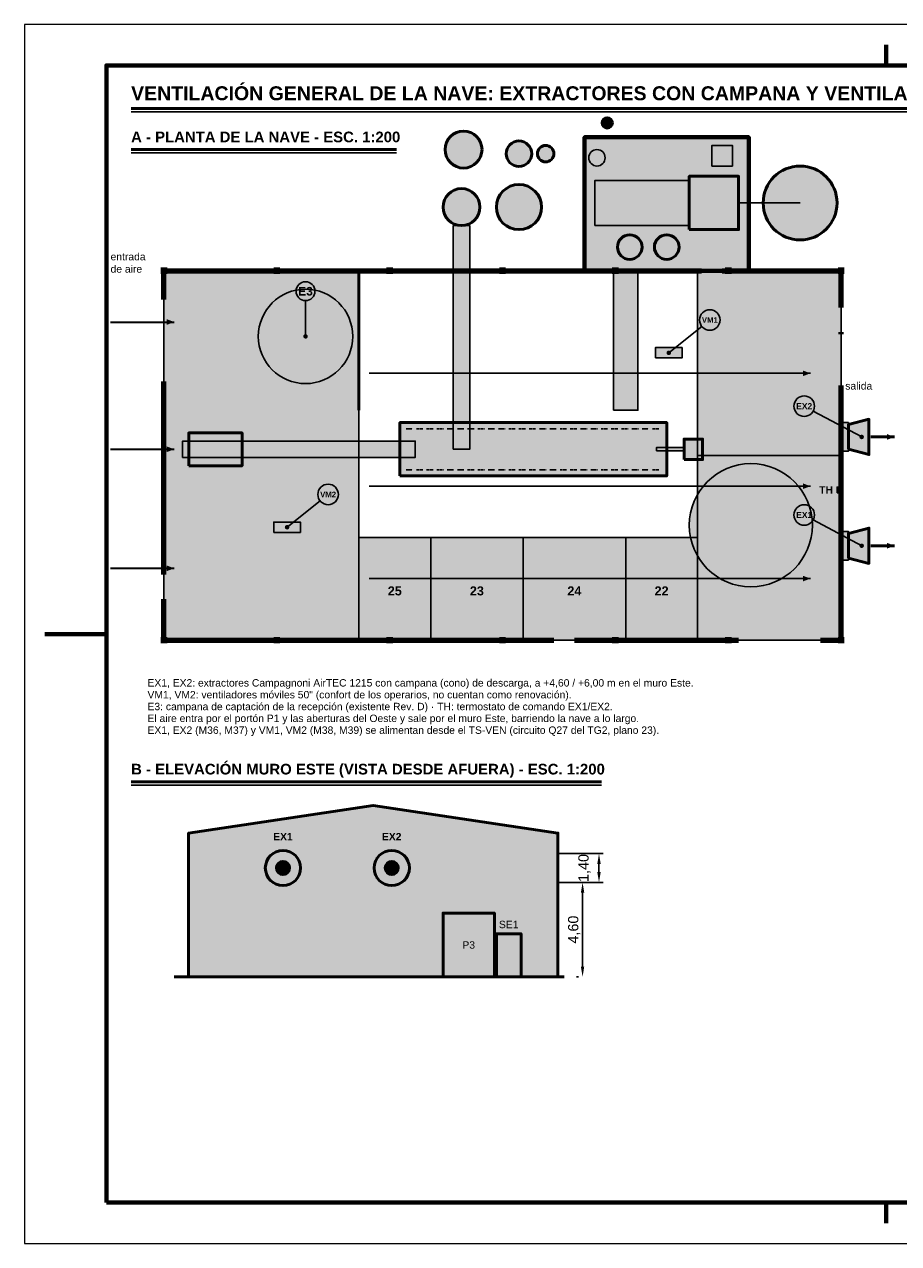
# Model space of a CAD drawing. Header units: millimetres. Extents: x 0 to 420, y 0 to 297.
# Tile 1 of 2: x 0 to 213, y 0 to 297. Entities that reach past the tile are written whole.
import ezdxf
from ezdxf.enums import TextEntityAlignment as Align

# ---------------------------------------------------------------- set-up
doc = ezdxf.new("R2010")
doc.units = ezdxf.units.MM
doc.header["$LTSCALE"] = 0.5
doc.linetypes.add('DASHED', pattern=[1.524, 1.27, -0.254])
for name, color, linetype, lineweight in [('CONTORNO', 7, 'CONTINUOUS', 50), ('COTAS', 7, 'CONTINUOUS', 25), ('FINO', 7, 'CONTINUOUS', 25), ('HOJA', 8, 'CONTINUOUS', 13), ('OCULTAS', 8, 'DASHED', 25), ('RECUADRO', 7, 'CONTINUOUS', 70), ('RELLENO', 9, 'CONTINUOUS', 13), ('TEXTO', 7, 'CONTINUOUS', 25)]:
    doc.layers.add(name, color=color, linetype=linetype, lineweight=lineweight)
doc.styles.add('NEGRITA', font='arialbd.ttf')
doc.styles.get("Standard").update_dxf_attribs({"font": 'arial.ttf'})
doc.dimstyles.new('IRAM', dxfattribs={"dimtxt": 2.5, "dimasz": 2.5, "dimexe": 1.5, "dimexo": 1, "dimgap": 0.8, "dimtad": 1, "dimdec": 1, "dimtxsty": 'Standard', "dimcen": 2.5, "dimazin": 3, "dimtfac": 1, "dimtmove": 0, "dimatfit": 3})

msp = doc.modelspace()

# ---------------------------------------------------------------- hatches: boundary and pattern name
at = {"layer": 'CONTORNO', "true_color": 0x285aaa}
for points in [[(36.5, 224.5), (34.7, 225.184), (34.7, 223.816)], [(191.5, 212), (189.7, 212.684), (189.7, 211.316)], [(36.5, 193.5), (34.7, 194.184), (34.7, 192.816)], [(191.5, 184.5), (189.7, 185.184), (189.7, 183.816)], [(36.5, 164.5), (34.7, 165.184), (34.7, 163.816)], [(191.5, 162), (189.7, 162.684), (189.7, 161.316)]]:
    msp.add_hatch(color=7, dxfattribs=at).paths.add_polyline_path(points)
at = {"layer": 'CONTORNO', "true_color": 0x2e8b57}
for points in [[(212, 196.5), (210.2, 197.184), (210.2, 195.816)], [(212, 170), (210.2, 170.684), (210.2, 169.316)]]:
    msp.add_hatch(color=7, dxfattribs=at).paths.add_polyline_path(points)
at = {"layer": 'COTAS'}
h = msp.add_hatch(color=7, dxfattribs=at)
edge = h.paths.add_edge_path()
edge.add_arc((68.5, 221), 0.55, 0, 360)
h = msp.add_hatch(color=7, dxfattribs=at)
edge = h.paths.add_edge_path()
edge.add_arc((157, 217), 0.55, 0, 360)
h = msp.add_hatch(color=7, dxfattribs=at)
edge = h.paths.add_edge_path()
edge.add_arc((204, 196.5), 0.55, 0, 360)
h = msp.add_hatch(color=7, dxfattribs=at)
edge = h.paths.add_edge_path()
edge.add_arc((64, 174.5), 0.55, 0, 360)
h = msp.add_hatch(color=7, dxfattribs=at)
edge = h.paths.add_edge_path()
edge.add_arc((204, 170), 0.55, 0, 360)
at = {"layer": 'RELLENO', "true_color": 0xa5a5a5}
h = msp.add_hatch(color=7, dxfattribs=at)
edge = h.paths.add_edge_path()
edge.add_arc((142, 273), 1.25, 0, 360)
at = {"layer": 'RELLENO', "true_color": 0xdee8f2}
h = msp.add_hatch(color=7, dxfattribs=at)
edge = h.paths.add_edge_path()
edge.add_arc((107, 266.5), 4.5, 0, 360)
at = {"layer": 'RELLENO', "true_color": 0xffffff}
h = msp.add_hatch(color=7, dxfattribs=at)
edge = h.paths.add_edge_path()
edge.add_arc((120.5, 265.5), 3.1, 0, 360)
at = {"layer": 'RELLENO', "true_color": 0xa5a5a5}
h = msp.add_hatch(color=7, dxfattribs=at)
edge = h.paths.add_edge_path()
edge.add_arc((127, 265.5), 2, 0, 360)
at = {"layer": 'RELLENO', "true_color": 0xf0e0d6}
msp.add_hatch(color=7, dxfattribs=at).paths.add_polyline_path([(136.5, 237), (176.5, 237), (176.5, 269.5), (136.5, 269.5)])
at = {"layer": 'RELLENO', "true_color": 0xe6e6e6}
h = msp.add_hatch(color=7, dxfattribs=at)
edge = h.paths.add_edge_path()
edge.add_arc((189, 253.5), 9, 0, 360)
at = {"layer": 'RELLENO', "true_color": 0xe2e2e2}
msp.add_hatch(color=7, dxfattribs=at).paths.add_polyline_path([(139, 248), (162, 248), (162, 259), (139, 259)])
at = {"layer": 'RELLENO', "true_color": 0xe1a578}
msp.add_hatch(color=7, dxfattribs=at).paths.add_polyline_path([(162, 247), (174, 247), (174, 260), (162, 260)])
at = {"layer": 'RELLENO', "true_color": 0xecf1f1}
h = msp.add_hatch(color=7, dxfattribs=at)
edge = h.paths.add_edge_path()
edge.add_arc((106.5, 252.5), 4.5, 0, 360)
at = {"layer": 'RELLENO', "true_color": 0xe4eee2}
h = msp.add_hatch(color=7, dxfattribs=at)
edge = h.paths.add_edge_path()
edge.add_arc((120.5, 252.5), 5.5, 0, 360)
at = {"layer": 'RELLENO', "true_color": 0xeaf4ec}
msp.add_hatch(color=7, dxfattribs=at).paths.add_polyline_path([(104.5, 193.5), (108.5, 193.5), (108.5, 248), (104.5, 248)])
at = {"layer": 'RELLENO', "true_color": 0xffffff}
h = msp.add_hatch(color=7, dxfattribs=at)
edge = h.paths.add_edge_path()
edge.add_arc((147.5, 242.75), 3, 0, 360)
h = msp.add_hatch(color=7, dxfattribs=at)
edge = h.paths.add_edge_path()
edge.add_arc((156.5, 242.75), 3, 0, 360)
at = {"layer": 'RELLENO', "true_color": 0x000000}
for points in [[(33.2, 236.2), (34.8, 236.2), (34.8, 237.8), (33.2, 237.8)], [(60.7, 236.2), (62.3, 236.2), (62.3, 237.8), (60.7, 237.8)], [(88.2, 236.2), (89.8, 236.2), (89.8, 237.8), (88.2, 237.8)], [(115.7, 236.2), (117.3, 236.2), (117.3, 237.8), (115.7, 237.8)], [(143.2, 236.2), (144.8, 236.2), (144.8, 237.8), (143.2, 237.8)], [(170.7, 236.2), (172.3, 236.2), (172.3, 237.8), (170.7, 237.8)], [(198.2, 236.2), (199.8, 236.2), (199.8, 237.8), (198.2, 237.8)], [(33.2, 146.2), (34.8, 146.2), (34.8, 147.8), (33.2, 147.8)], [(60.7, 146.2), (62.3, 146.2), (62.3, 147.8), (60.7, 147.8)], [(88.2, 146.2), (89.8, 146.2), (89.8, 147.8), (88.2, 147.8)], [(115.7, 146.2), (117.3, 146.2), (117.3, 147.8), (115.7, 147.8)], [(143.2, 146.2), (144.8, 146.2), (144.8, 147.8), (143.2, 147.8)], [(170.7, 146.2), (172.3, 146.2), (172.3, 147.8), (170.7, 147.8)], [(198.2, 146.2), (199.8, 146.2), (199.8, 147.8), (198.2, 147.8)]]:
    msp.add_hatch(color=7, dxfattribs=at).paths.add_polyline_path(points)
at = {"layer": 'RELLENO', "true_color": 0xf0e6d6}
for points in [[(34, 147), (81.5, 147), (81.5, 237), (34, 237)], [(164, 147), (199, 147), (199, 192), (164, 192)]]:
    msp.add_hatch(color=7, dxfattribs=at).paths.add_polyline_path(points)
at = {"layer": 'RELLENO', "true_color": 0xf8dede}
msp.add_hatch(color=7, dxfattribs=at).paths.add_polyline_path([(143.5, 203), (149.5, 203), (149.5, 237), (143.5, 237)])
at = {"layer": 'RELLENO', "true_color": 0xe4e9ee}
msp.add_hatch(color=7, dxfattribs=at).paths.add_polyline_path([(164, 192), (199, 192), (199, 237), (164, 237)])
at = {"layer": 'RELLENO', "true_color": 0xd2b48c}
h = msp.add_hatch(color=7, dxfattribs=at)
edge = h.paths.add_edge_path()
edge.add_arc((68.5, 221), 11.5, 0, 360)
at = {"layer": 'RELLENO', "true_color": 0xfff3be}
h = msp.add_hatch(color=7, dxfattribs=at)
edge = h.paths.add_edge_path()
edge.add_arc((68.5, 232), 2.3, 0, 360)
at = {"layer": 'RELLENO', "true_color": 0xffffff}
h = msp.add_hatch(color=7, dxfattribs=at)
edge = h.paths.add_edge_path()
edge.add_arc((167, 225), 2.5, 0, 360)
at = {"layer": 'RELLENO', "true_color": 0xcdd6de}
for points in [[(153.75, 215.75), (160.25, 215.75), (160.25, 218.25), (153.75, 218.25)], [(60.75, 173.25), (67.25, 173.25), (67.25, 175.75), (60.75, 175.75)]]:
    msp.add_hatch(color=7, dxfattribs=at).paths.add_polyline_path(points)
at = {"layer": 'RELLENO', "true_color": 0xffffff}
h = msp.add_hatch(color=7, dxfattribs=at)
edge = h.paths.add_edge_path()
edge.add_arc((190, 204), 2.5, 0, 360)
at = {"layer": 'RELLENO', "true_color": 0xf3f3f3}
msp.add_hatch(color=7, dxfattribs=at).paths.add_polyline_path([(91.5, 187), (156.5, 187), (156.5, 200), (91.5, 200)])
at = {"layer": 'RELLENO', "true_color": 0xa0afbe}
for points in [[(199, 193), (200.75, 193), (200.75, 200), (199, 200)], [(199, 166.5), (200.75, 166.5), (200.75, 173.5), (199, 173.5)]]:
    msp.add_hatch(color=7, dxfattribs=at).paths.add_polyline_path(points)
at = {"layer": 'RELLENO', "true_color": 0xd7dce1}
for points in [[(200.75, 193.5), (205.75, 192.2), (205.75, 200.8), (200.75, 199.5)], [(200.75, 167), (205.75, 165.7), (205.75, 174.3), (200.75, 173)]]:
    msp.add_hatch(color=7, dxfattribs=at).paths.add_polyline_path(points)
at = {"layer": 'RELLENO', "true_color": 0xd7c5a5}
msp.add_hatch(color=7, dxfattribs=at).paths.add_polyline_path([(40.05, 189.5), (53.05, 189.5), (53.05, 197.5), (40.05, 197.5)])
at = {"layer": 'RELLENO', "true_color": 0xe8e0d4}
msp.add_hatch(color=7, dxfattribs=at).paths.add_polyline_path([(38.53, 191.5), (95.25, 191.5), (95.25, 195.5), (38.53, 195.5)])
at = {"layer": 'RELLENO', "true_color": 0xe1e1e1}
msp.add_hatch(color=7, dxfattribs=at).paths.add_polyline_path([(154, 193.1), (160.75, 193.1), (160.75, 193.9), (154, 193.9)])
at = {"layer": 'RELLENO', "true_color": 0xc8c8c8}
msp.add_hatch(color=7, dxfattribs=at).paths.add_polyline_path([(160.75, 191), (165.25, 191), (165.25, 196), (160.75, 196)])
at = {"layer": 'RELLENO', "true_color": 0xdec8a0}
h = msp.add_hatch(color=7, dxfattribs=at)
edge = h.paths.add_edge_path()
edge.add_arc((177, 175), 15, 0, 360)
at = {"layer": 'RELLENO', "true_color": 0xffffff}
h = msp.add_hatch(color=7, dxfattribs=at)
edge = h.paths.add_edge_path()
edge.add_arc((74, 182.5), 2.5, 0, 360)
msp.add_hatch(color=7, dxfattribs=at).paths.add_polyline_path([(198, 182.9), (198.8, 182.9), (198.8, 184.3), (198, 184.3)])
h = msp.add_hatch(color=7, dxfattribs=at)
edge = h.paths.add_edge_path()
edge.add_arc((190, 177.5), 2.5, 0, 360)
at = {"layer": 'RELLENO', "true_color": 0xf8f8f8}
for points in [[(81.5, 147), (99, 147), (99, 172), (81.5, 172)], [(99, 147), (121.5, 147), (121.5, 172), (99, 172)], [(121.5, 147), (146.5, 147), (146.5, 172), (121.5, 172)], [(146.5, 147), (164, 147), (164, 172), (146.5, 172)]]:
    msp.add_hatch(color=7, dxfattribs=at).paths.add_polyline_path(points)
at = {"layer": 'RELLENO', "true_color": 0xf2f2ee}
msp.add_hatch(color=7, dxfattribs=at).paths.add_polyline_path([(40, 65), (40, 100), (85, 106.75), (130, 100), (130, 65)])
at = {"layer": 'RELLENO', "true_color": 0xd7dce1}
h = msp.add_hatch(color=7, dxfattribs=at)
edge = h.paths.add_edge_path()
edge.add_arc((63, 91.5), 4.3, 0, 360)
h = msp.add_hatch(color=7, dxfattribs=at)
edge = h.paths.add_edge_path()
edge.add_arc((89.5, 91.5), 4.3, 0, 360)
at = {"layer": 'RELLENO', "true_color": 0x3c3c3c}
for points in [[(59.5, 88), (66.5, 88), (66.5, 95), (59.5, 95)], [(86, 88), (93, 88), (93, 95), (86, 95)]]:
    msp.add_hatch(color=7, dxfattribs=at).paths.add_polyline_path(points)
at = {"layer": 'RELLENO', "true_color": 0x556462}
h = msp.add_hatch(color=7, dxfattribs=at)
edge = h.paths.add_edge_path()
edge.add_arc((63, 91.5), 1.6, 0, 360)
h = msp.add_hatch(color=7, dxfattribs=at)
edge = h.paths.add_edge_path()
edge.add_arc((89.5, 91.5), 1.6, 0, 360)
at = {"layer": 'RELLENO', "true_color": 0xe4e4e4}
for points in [[(102, 65), (114.5, 65), (114.5, 80.5), (102, 80.5)], [(115, 65), (121, 65), (121, 75.5), (115, 75.5)]]:
    msp.add_hatch(color=7, dxfattribs=at).paths.add_polyline_path(points)

# ---------------------------------------------------------------- linework, layer by layer
at = {"layer": 'CONTORNO'}
for p, q in [((26, 276.5), (282.10598, 276.5)), ((26, 266.5), (90.6312, 266.5)), ((26, 112.5), (140.60069, 112.5))]:
    msp.add_line(p, q, dxfattribs=at)
at = {"layer": 'CONTORNO', "lineweight": 100}
for p, q in [((34, 237), (165, 237)), ((34, 230), (34, 237)), ((170, 237), (199, 237)), ((199, 228), (199, 237)), ((199, 221.5), (199, 222)), ((34, 163), (34, 210)), ((199, 147), (199, 209)), ((34, 147), (34, 157)), ((34, 147), (129, 147)), ((134, 147), (174, 147)), ((194, 147), (199, 147))]:
    msp.add_line(p, q, dxfattribs=at)
at = {"layer": 'CONTORNO', "lineweight": 50}
for p, q in [((81.5, 203), (81.5, 237)), ((36.5, 65), (131.5, 65))]:
    msp.add_line(p, q, dxfattribs=at)
at = {"layer": 'CONTORNO', "lineweight": 35, "true_color": 0x285aaa}
for p, q in [((21, 224.5), (36.5, 224.5)), ((21, 193.5), (36.5, 193.5)), ((21, 164.5), (36.5, 164.5))]:
    msp.add_line(p, q, dxfattribs=at)
at = {"layer": 'CONTORNO', "lineweight": 25, "true_color": 0x285aaa}
for p, q in [((84, 212), (191.5, 212)), ((84, 184.5), (191.5, 184.5)), ((84, 162), (191.5, 162))]:
    msp.add_line(p, q, dxfattribs=at)
at = {"layer": 'CONTORNO', "lineweight": 50, "true_color": 0x2e8b57}
for p, q in [((206.25, 196.5), (212, 196.5)), ((206.25, 170), (212, 170))]:
    msp.add_line(p, q, dxfattribs=at)
at = {"layer": 'CONTORNO', "lineweight": 70}
msp.add_lwpolyline([(136.5, 237), (176.5, 237), (176.5, 269.5), (136.5, 269.5)], close=True, dxfattribs=at)
at = {"layer": 'CONTORNO'}
for points in [[(162, 247), (174, 247), (174, 260), (162, 260)], [(91.5, 187), (156.5, 187), (156.5, 200), (91.5, 200)], [(200.75, 193.5), (205.75, 192.2), (205.75, 200.8), (200.75, 199.5)], [(40.05, 189.5), (53.05, 189.5), (53.05, 197.5), (40.05, 197.5)], [(160.75, 191), (165.25, 191), (165.25, 196), (160.75, 196)], [(200.75, 167), (205.75, 165.7), (205.75, 174.3), (200.75, 173)], [(102, 65), (114.5, 65), (114.5, 80.5), (102, 80.5)], [(115, 65), (121, 65), (121, 75.5), (115, 75.5)]]:
    msp.add_lwpolyline(points, close=True, dxfattribs=at)
at = {"layer": 'CONTORNO', "lineweight": 50}
msp.add_lwpolyline([(40, 65), (40, 100), (85, 106.75), (130, 100), (130, 65)], dxfattribs=at)
at = {"layer": 'CONTORNO'}
for centre, radius in [((142, 273), 1.25), ((107, 266.5), 4.5), ((120.5, 265.5), 3.1), ((127, 265.5), 2), ((189, 253.5), 9), ((106.5, 252.5), 4.5), ((120.5, 252.5), 5.5), ((147.5, 242.75), 3), ((156.5, 242.75), 3), ((63, 91.5), 1.6), ((89.5, 91.5), 1.6)]:
    msp.add_circle(centre, radius, dxfattribs=at)
at = {"layer": 'CONTORNO', "lineweight": 50}
for centre in [(63, 91.5), (89.5, 91.5)]:
    msp.add_circle(centre, 4.3, dxfattribs=at)
at = {"layer": 'COTAS'}
for p, q in [((68.5, 229.7), (68.5, 221)), ((165.04783, 223.43826), (157, 217)), ((192.2037, 202.81945), (204, 196.5)), ((72.04783, 180.93826), (64, 174.5)), ((192.2037, 176.31945), (204, 170))]:
    msp.add_line(p, q, dxfattribs=at)
for centre, radius in [((68.5, 232), 2.3), ((167, 225), 2.5), ((190, 204), 2.5), ((74, 182.5), 2.5), ((190, 177.5), 2.5)]:
    msp.add_circle(centre, radius, dxfattribs=at)
at = {"layer": 'FINO'}
for p, q in [((26, 275.7), (282.10598, 275.7)), ((26, 265.7), (90.6312, 265.7)), ((174, 253.5), (189, 253.5)), ((26, 111.7), (140.60069, 111.7)), ((130, 95), (141, 95)), ((130, 88), (141, 88))]:
    msp.add_line(p, q, dxfattribs=at)
for points in [[(167.5, 262.5), (172.5, 262.5), (172.5, 267.5), (167.5, 267.5)], [(139, 248), (162, 248), (162, 259), (139, 259)], [(34, 147), (81.5, 147), (81.5, 237), (34, 237)], [(164, 192), (199, 192), (199, 237), (164, 237)], [(153.75, 215.75), (160.25, 215.75), (160.25, 218.25), (153.75, 218.25)], [(199, 193), (200.75, 193), (200.75, 200), (199, 200)], [(38.53, 191.5), (95.25, 191.5), (95.25, 195.5), (38.53, 195.5)], [(154, 193.1), (160.75, 193.1), (160.75, 193.9), (154, 193.9)], [(164, 147), (199, 147), (199, 192), (164, 192)], [(198, 182.9), (198.8, 182.9), (198.8, 184.3), (198, 184.3)], [(60.75, 173.25), (67.25, 173.25), (67.25, 175.75), (60.75, 175.75)], [(199, 166.5), (200.75, 166.5), (200.75, 173.5), (199, 173.5)], [(81.5, 147), (99, 147), (99, 172), (81.5, 172)], [(99, 147), (121.5, 147), (121.5, 172), (99, 172)], [(121.5, 147), (146.5, 147), (146.5, 172), (121.5, 172)], [(146.5, 147), (164, 147), (164, 172), (146.5, 172)]]:
    msp.add_lwpolyline(points, close=True, dxfattribs=at)
at = {"layer": 'FINO', "true_color": 0x2e8b57}
msp.add_lwpolyline([(104.5, 193.5), (108.5, 193.5), (108.5, 248), (104.5, 248)], close=True, dxfattribs=at)
at = {"layer": 'FINO', "true_color": 0xd62828}
msp.add_lwpolyline([(143.5, 203), (149.5, 203), (149.5, 237), (143.5, 237)], close=True, dxfattribs=at)
at = {"layer": 'FINO'}
for centre, radius in [((139.5, 264.5), 2), ((68.5, 221), 11.5), ((177, 175), 15)]:
    msp.add_circle(centre, radius, dxfattribs=at)
at = {"layer": 'HOJA'}
msp.add_lwpolyline([(0, 0), (420, 0), (420, 297), (0, 297)], close=True, dxfattribs=at)
at = {"layer": 'OCULTAS', "true_color": 0x5a5a5a}
for p, q in [((93, 198.5), (94.6, 198.5)), ((95.5, 198.5), (97.1, 198.5)), ((98, 198.5), (99.6, 198.5)), ((100.5, 198.5), (102.1, 198.5)), ((103, 198.5), (104.6, 198.5)), ((105.5, 198.5), (107.1, 198.5)), ((108, 198.5), (109.6, 198.5)), ((110.5, 198.5), (112.1, 198.5)), ((113, 198.5), (114.6, 198.5)), ((115.5, 198.5), (117.1, 198.5)), ((118, 198.5), (119.6, 198.5)), ((120.5, 198.5), (122.1, 198.5)), ((123, 198.5), (124.6, 198.5)), ((125.5, 198.5), (127.1, 198.5)), ((128, 198.5), (129.6, 198.5)), ((130.5, 198.5), (132.1, 198.5)), ((133, 198.5), (134.6, 198.5)), ((135.5, 198.5), (137.1, 198.5)), ((138, 198.5), (139.6, 198.5)), ((140.5, 198.5), (142.1, 198.5)), ((143, 198.5), (144.6, 198.5)), ((145.5, 198.5), (147.1, 198.5)), ((148, 198.5), (149.6, 198.5)), ((150.5, 198.5), (152.1, 198.5)), ((153, 198.5), (154.6, 198.5)), ((93, 188.5), (94.6, 188.5)), ((95.5, 188.5), (97.1, 188.5)), ((98, 188.5), (99.6, 188.5)), ((100.5, 188.5), (102.1, 188.5)), ((103, 188.5), (104.6, 188.5)), ((105.5, 188.5), (107.1, 188.5)), ((108, 188.5), (109.6, 188.5)), ((110.5, 188.5), (112.1, 188.5)), ((113, 188.5), (114.6, 188.5)), ((115.5, 188.5), (117.1, 188.5)), ((118, 188.5), (119.6, 188.5)), ((120.5, 188.5), (122.1, 188.5)), ((123, 188.5), (124.6, 188.5)), ((125.5, 188.5), (127.1, 188.5)), ((128, 188.5), (129.6, 188.5)), ((130.5, 188.5), (132.1, 188.5)), ((133, 188.5), (134.6, 188.5)), ((135.5, 188.5), (137.1, 188.5)), ((138, 188.5), (139.6, 188.5)), ((140.5, 188.5), (142.1, 188.5)), ((143, 188.5), (144.6, 188.5)), ((145.5, 188.5), (147.1, 188.5)), ((148, 188.5), (149.6, 188.5)), ((150.5, 188.5), (152.1, 188.5)), ((153, 188.5), (154.6, 188.5))]:
    msp.add_line(p, q, dxfattribs=at)
at = {"layer": 'RECUADRO'}
for p, q in [((210, 292), (210, 287)), ((5, 148.5), (20, 148.5)), ((210, 5), (210, 10))]:
    msp.add_line(p, q, dxfattribs=at)
msp.add_lwpolyline([(20, 10), (410, 10), (410, 287), (20, 287)], close=True, dxfattribs=at)

# ---------------------------------------------------------------- texts
at = {"layer": 'COTAS', "style": 'NEGRITA'}
for s, height, p in [('E3', 2.086847, (68.5, 232)), ('VM1', 1.349352, (167, 225)), ('EX2', 1.467868, (190, 204)), ('VM2', 1.349352, (74, 182.5)), ('EX1', 1.467868, (190, 177.5))]:
    msp.add_text(s, height=height, dxfattribs=at).set_placement(p, align=Align.MIDDLE_CENTER)
at = {"layer": 'TEXTO', "style": 'NEGRITA'}
for s, height, p in [('VENTILACIÓN GENERAL DE LA NAVE: EXTRACTORES CON CAMPANA Y VENTILADORES MÓVILES - ESC. 1:200', 3.4, (26, 277.5)), ('A - PLANTA DE LA NAVE - ESC. 1:200', 2.6, (26, 267.5)), ('B - ELEVACIÓN MURO ESTE (VISTA DESDE AFUERA) - ESC. 1:200', 2.6, (26, 113.5))]:
    msp.add_text(s, height=height, dxfattribs=at).set_placement(p, align=Align.BOTTOM_LEFT)
at = {"layer": 'TEXTO', "true_color": 0x2e8b57}
msp.add_text('salida', height=1.8, dxfattribs=at).set_placement((200, 207.5), align=Align.BOTTOM_LEFT)
at = {"layer": 'TEXTO', "style": 'NEGRITA'}
msp.add_text('TH', height=1.8, dxfattribs=at).set_placement((197, 183.6), align=Align.MIDDLE_RIGHT)
for s, p in [('25', (90.25, 159)), ('23', (110.25, 159)), ('24', (134, 159)), ('22', (155.25, 159))]:
    msp.add_text(s, height=2.2, dxfattribs=at).set_placement(p, align=Align.MIDDLE_CENTER)
at = {"layer": 'TEXTO'}
for s, p in [('EX1, EX2: extractores Campagnoni AirTEC 1215 con campana (cono) de descarga, a +4,60 / +6,00 m en el muro Este.', (30, 137.5)), ('VM1, VM2: ventiladores móviles 50" (confort de los operarios, no cuentan como renovación).', (30, 134.62)), ('E3: campana de captación de la recepción (existente Rev. D) · TH: termostato de comando EX1/EX2.', (30, 131.74)), ('El aire entra por el portón P1 y las aberturas del Oeste y sale por el muro Este, barriendo la nave a lo largo.', (30, 128.86)), ('EX1, EX2 (M36, M37) y VM1, VM2 (M38, M39) se alimentan desde el TS-VEN (circuito Q27 del TG2, plano 23).', (30, 125.98))]:
    msp.add_text(s, height=1.8, dxfattribs=at).set_placement(p, align=Align.TOP_LEFT)
at = {"layer": 'TEXTO', "style": 'NEGRITA'}
for s, p in [('EX1', (63, 97.7)), ('EX2', (89.5, 97.7))]:
    msp.add_text(s, height=1.8, dxfattribs=at).set_placement(p, align=Align.BOTTOM_CENTER)
at = {"layer": 'TEXTO'}
msp.add_text('SE1', height=1.8, dxfattribs=at).set_placement((118, 76.3), align=Align.BOTTOM_CENTER)
msp.add_text('P3', height=1.8, dxfattribs=at).set_placement((108.25, 72.75), align=Align.MIDDLE_CENTER)
at = {"layer": 'TEXTO', "true_color": 0x285aaa, "insert": (21, 236.5), "char_height": 1.8, "attachment_point": 7}
msp.add_mtext('entrada\\Pde aire', dxfattribs=at)

# ---------------------------------------------------------------- dimensions: what is measured, and where the dimension line sits
at = {"layer": 'COTAS'}
for base, p1, p2, text in [((140, 88), (140, 88), (140, 95), '1,40'), ((136, 65), (136, 65), (136, 88), '4,60')]:
    msp.add_linear_dim(base=base, p1=p1, p2=p2, angle=90, text=text, dimstyle='IRAM', override={"dimlfac": 200}, dxfattribs=at).render()

doc.saveas('drawing.dxf')
